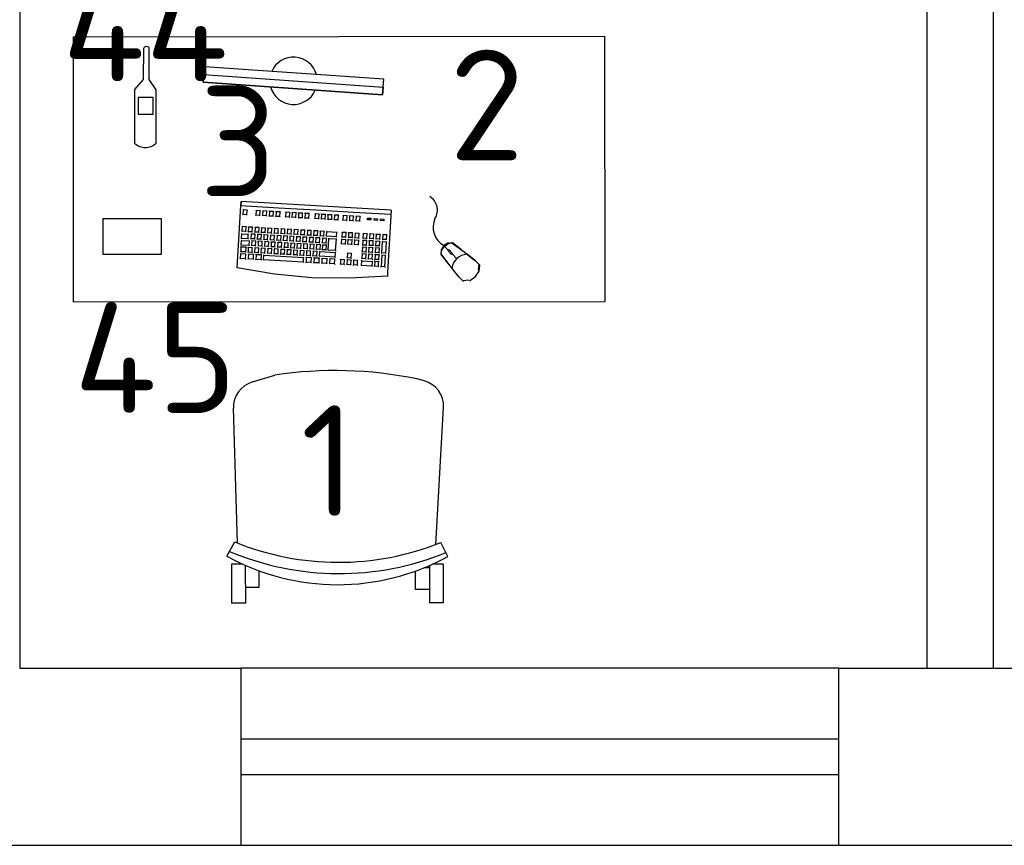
# Model space of a CAD drawing. Header units: millimetres. Extents: x 151654 to 877351, y 70322 to 154322.
# Tile 17 of 173: x 229772 to 231997, y 92538 to 94404. Entities that reach past the tile are written whole.
import ezdxf

# ---------------------------------------------------------------- set-up
doc = ezdxf.new("R2010")
doc.units = ezdxf.units.MM
doc.layers.add('технологич.о', color=152, linetype='Continuous', lineweight=30)
doc.styles.add('GOST', font='isocpeur.ttf')

# ---------------------------------------------------------------- blocks, each defined once
blk = doc.blocks.new('клавиатура')
at = {"layer": 'технологич.о', "ltscale": 2}
for p, q in [((-819747.7, 168021.3), (-819733.3, 168105.6)), ((-819733.3, 168105.6), (-819592.6, 168097.4)), ((-819712.4, 168098.6), (-819713.7, 168099.7)), ((-819701.9, 168098), (-819700.9, 168098.7)), ((-819697.1, 168097.7), (-819698.3, 168098.8)), ((-819713.5, 168080.8), (-819714.7, 168081.9)), ((-819714.5, 168085.6), (-819713.1, 168087)), ((-819714.1, 168069.2), (-819713.5, 168080.8)), ((-819702.9, 168080.2), (-819713.5, 168080.8)), ((-819713.1, 168087), (-819712.4, 168098.6)), ((-819713.1, 168087), (-819702.6, 168086.4)), ((-819701.9, 168098), (-819712.4, 168098.6)), ((-819703.6, 168068.6), (-819702.9, 168080.2)), ((-819702.9, 168080.2), (-819701.9, 168080.9)), ((-819702.6, 168086.4), (-819701.9, 168098)), ((-819702.6, 168086.4), (-819701.7, 168085.3)), ((-819698.2, 168081.2), (-819699.3, 168082.2)), ((-819699, 168085.1), (-819697.8, 168086)), ((-819698.8, 168072.2), (-819698.2, 168081.2)), ((-819687.7, 168080.6), (-819698.2, 168081.2)), ((-819697.8, 168086), (-819697.1, 168097.7)), ((-819697.8, 168086), (-819687.3, 168085.4)), ((-819686.6, 168097.1), (-819697.1, 168097.7)), ((-819688.2, 168071.6), (-819687.7, 168080.6)), ((-819687.7, 168080.6), (-819686.8, 168081.2)), ((-819687.3, 168085.4), (-819686.6, 168097.1)), ((-819687.3, 168085.4), (-819686.5, 168084.7)), ((-819686.6, 168097.1), (-819685.7, 168097.7)), ((-819684.5, 168077.9), (-819683.4, 168078.8)), ((-819682.4, 168096.8), (-819683.4, 168097.8)), ((-819683.4, 168078.8), (-819682.4, 168096.8)), ((-819683.4, 168078.8), (-819672.9, 168078.2)), ((-819682.4, 168096.8), (-819671.9, 168096.2)), ((-819671.9, 168096.2), (-819672.9, 168078.2)), ((-819672.9, 168078.2), (-819672.3, 168077.5)), ((-819671.9, 168096.2), (-819671.1, 168096.8)), ((-819668.9, 168080.2), (-819667.9, 168081.1)), ((-819667.1, 168095.9), (-819668, 168096.8)), ((-819667.9, 168081.1), (-819667.1, 168095.9)), ((-819667.9, 168081.1), (-819657.4, 168080.5)), ((-819667.1, 168095.9), (-819656.6, 168095.3)), ((-819656.6, 168095.3), (-819657.4, 168080.5)), ((-819657.4, 168080.5), (-819656.8, 168079.9)), ((-819656.6, 168095.3), (-819655.8, 168095.8)), ((-819652, 168080.5), (-819652.9, 168081.3)), ((-819652.7, 168085.2), (-819651.7, 168086)), ((-819652.5, 168071.5), (-819652, 168080.5)), ((-819651.1, 168095), (-819652.1, 168095.9)), ((-819641.5, 168079.9), (-819652, 168080.5)), ((-819651.7, 168086), (-819651.1, 168095)), ((-819651.7, 168086), (-819641.1, 168085.4)), ((-819640.6, 168094.4), (-819651.1, 168095)), ((-819642, 168070.9), (-819641.5, 168079.9)), ((-819641.5, 168079.9), (-819640.8, 168080.4)), ((-819641.1, 168085.4), (-819640.6, 168094.4)), ((-819641.1, 168085.4), (-819640.5, 168084.8)), ((-819640.6, 168094.4), (-819639.9, 168094.9)), ((-819614.5, 168083.2), (-819613.7, 168083.8)), ((-819613.1, 168092.8), (-819613.9, 168093.5)), ((-819613.7, 168083.8), (-819613.1, 168092.8)), ((-819613.7, 168083.8), (-819603.1, 168083.2)), ((-819602.6, 168092.2), (-819613.1, 168092.8)), ((-819603.1, 168083.2), (-819602.6, 168092.2)), ((-819603.1, 168083.2), (-819602.3, 168082.4)), ((-819602.6, 168092.2), (-819601.7, 168092.8)), ((-819592.6, 168097.4), (-819598, 168012.6)), ((-819593.9, 167927.3), (-819584.1, 168096.9)), ((-819584.1, 168096.9), (-819592.6, 168097.4)), ((-819591.9, 168097.4), (-819584.1, 168096.9)), ((-819714.5, 168063.2), (-819715.6, 168064.3)), ((-819715.4, 168067.9), (-819714.1, 168069.2)), ((-819715.2, 168051.6), (-819714.5, 168063.2)), ((-819704, 168062.6), (-819714.5, 168063.2)), ((-819714.1, 168069.2), (-819703.6, 168068.6)), ((-819704.6, 168051), (-819704, 168062.6)), ((-819704, 168062.6), (-819703, 168063.2)), ((-819703.6, 168068.6), (-819702.8, 168067.6)), ((-819700.7, 168056.8), (-819699.6, 168057.6)), ((-819699.1, 168066.6), (-819700.1, 168067.5)), ((-819699.9, 168071.3), (-819698.8, 168072.2)), ((-819699.6, 168057.6), (-819699.1, 168066.6)), ((-819699.6, 168057.6), (-819689.1, 168057)), ((-819688.6, 168066), (-819699.1, 168066.6)), ((-819698.8, 168072.2), (-819688.2, 168071.6)), ((-819689.1, 168057), (-819688.6, 168066)), ((-819689.1, 168057), (-819688.4, 168056.4)), ((-819688.6, 168066), (-819687.8, 168066.5)), ((-819688.2, 168071.6), (-819687.5, 168070.9)), ((-819684.2, 168058.5), (-819685.1, 168059.3)), ((-819684.9, 168063.3), (-819683.9, 168064.2)), ((-819684.7, 168049.6), (-819684.2, 168058.5)), ((-819683.3, 168073.1), (-819684.3, 168074)), ((-819673.7, 168057.9), (-819684.2, 168058.5)), ((-819683.9, 168064.2), (-819683.3, 168073.1)), ((-819683.9, 168064.2), (-819673.3, 168063.6)), ((-819672.8, 168072.5), (-819683.3, 168073.1)), ((-819674.2, 168048.9), (-819673.7, 168057.9)), ((-819673.7, 168057.9), (-819673, 168058.4)), ((-819673.3, 168063.6), (-819672.8, 168072.5)), ((-819673.3, 168063.6), (-819672.7, 168062.9)), ((-819672.8, 168072.5), (-819672.1, 168073)), ((-819668.7, 168060.4), (-819669.5, 168061.2)), ((-819669.4, 168065.2), (-819668.4, 168066)), ((-819669.2, 168051.4), (-819668.7, 168060.4)), ((-819667.9, 168075), (-819668.8, 168075.8)), ((-819658.2, 168059.8), (-819668.7, 168060.4)), ((-819668.4, 168066), (-819667.9, 168075)), ((-819668.4, 168066), (-819657.8, 168065.4)), ((-819657.3, 168074.4), (-819667.9, 168075)), ((-819658.7, 168050.8), (-819658.2, 168059.8)), ((-819658.2, 168059.8), (-819657.5, 168060.2)), ((-819657.8, 168065.4), (-819657.3, 168074.4)), ((-819657.8, 168065.4), (-819657.3, 168064.8)), ((-819657.3, 168074.4), (-819656.6, 168074.9)), ((-819654.3, 168056.2), (-819653.3, 168057)), ((-819652.8, 168065.9), (-819653.7, 168066.8)), ((-819653.5, 168070.7), (-819652.5, 168071.5)), ((-819653.3, 168057), (-819652.8, 168065.9)), ((-819653.3, 168057), (-819642.8, 168056.3)), ((-819642.3, 168065.3), (-819652.8, 168065.9)), ((-819652.5, 168071.5), (-819642, 168070.9)), ((-819642.8, 168056.3), (-819642.3, 168065.3)), ((-819642.8, 168056.3), (-819642.2, 168055.7)), ((-819642.3, 168065.3), (-819641.6, 168065.8)), ((-819642, 168070.9), (-819641.4, 168070.3)), ((-819616.2, 168053.6), (-819615.4, 168054.3)), ((-819614.8, 168063.2), (-819615.6, 168064)), ((-819615.4, 168054.3), (-819614.8, 168063.2)), ((-819615.4, 168054.3), (-819604.8, 168053.7)), ((-819604.3, 168062.6), (-819614.8, 168063.2)), ((-819604.8, 168053.7), (-819604.3, 168062.6)), ((-819604.3, 168062.6), (-819603.4, 168063.3)), ((-819720.7, 167956.1), (-819715.5, 168046)), ((-819715.5, 168046), (-819716.6, 168047.1)), ((-819716.4, 168050.3), (-819715.2, 168051.6)), ((-819715.5, 168046), (-819705, 168045.4)), ((-819715.2, 168051.6), (-819704.6, 168051)), ((-819705, 168045.4), (-819710.2, 167955.5)), ((-819705, 168045.4), (-819704.1, 168046)), ((-819704.6, 168051), (-819703.9, 168050)), ((-819700.8, 168037.3), (-819701.7, 168038.2)), ((-819701.5, 168042.2), (-819700.5, 168043.1)), ((-819701.3, 168028.3), (-819700.8, 168037.3)), ((-819699.9, 168052), (-819700.9, 168052.9)), ((-819690.3, 168036.7), (-819700.8, 168037.3)), ((-819700.5, 168043.1), (-819699.9, 168052)), ((-819700.5, 168043.1), (-819689.9, 168042.5)), ((-819689.4, 168051.4), (-819699.9, 168052)), ((-819690.8, 168027.7), (-819690.3, 168036.7)), ((-819690.3, 168036.7), (-819689.5, 168037.2)), ((-819689.9, 168042.5), (-819689.4, 168051.4)), ((-819689.9, 168042.5), (-819689.3, 168041.8)), ((-819689.4, 168051.4), (-819688.7, 168051.9)), ((-819686.5, 168034.2), (-819685.5, 168035)), ((-819685, 168044), (-819685.9, 168044.8)), ((-819685.7, 168048.8), (-819684.7, 168049.6)), ((-819685.5, 168035), (-819685, 168044)), ((-819685.5, 168035), (-819675, 168034.4)), ((-819674.5, 168043.3), (-819685, 168044)), ((-819684.7, 168049.6), (-819674.2, 168048.9)), ((-819675, 168034.4), (-819674.5, 168043.3)), ((-819675, 168034.4), (-819674.4, 168033.8)), ((-819674.5, 168043.3), (-819673.8, 168043.8)), ((-819674.2, 168048.9), (-819673.6, 168048.4)), ((-819671, 168036.1), (-819670.1, 168036.8)), ((-819669.5, 168045.8), (-819670.4, 168046.6)), ((-819670.2, 168050.7), (-819669.2, 168051.4)), ((-819670.1, 168036.8), (-819669.5, 168045.8)), ((-819670.1, 168036.8), (-819659.5, 168036.2)), ((-819659, 168045.2), (-819669.5, 168045.8)), ((-819669.2, 168051.4), (-819658.7, 168050.8)), ((-819659.5, 168036.2), (-819659, 168045.2)), ((-819659.5, 168036.2), (-819659, 168035.7)), ((-819659, 168045.2), (-819658.4, 168045.6)), ((-819658.7, 168050.8), (-819658.1, 168050.2)), ((-819654.5, 168036.8), (-819655.4, 168037.7)), ((-819655.2, 168041.6), (-819654.2, 168042.4)), ((-819655, 168027.9), (-819654.5, 168036.8)), ((-819653.7, 168051.4), (-819654.6, 168052.2)), ((-819644, 168036.2), (-819654.5, 168036.8)), ((-819654.2, 168042.4), (-819653.7, 168051.4)), ((-819654.2, 168042.4), (-819643.7, 168041.8)), ((-819643.1, 168050.8), (-819653.7, 168051.4)), ((-819644.5, 168027.3), (-819644, 168036.2)), ((-819644, 168036.2), (-819643.3, 168036.7)), ((-819643.7, 168041.8), (-819643.1, 168050.8)), ((-819643.7, 168041.8), (-819643.1, 168041.2)), ((-819643.1, 168050.8), (-819642.4, 168051.3)), ((-819616.6, 168033.3), (-819617.4, 168034)), ((-819617.1, 168038.4), (-819616.2, 168039.1)), ((-819617.1, 168024.3), (-819616.6, 168033.3)), ((-819606.1, 168032.7), (-819616.6, 168033.3)), ((-819615.7, 168048.1), (-819616.5, 168048.8)), ((-819616.2, 168039.1), (-819615.7, 168048.1)), ((-819616.2, 168039.1), (-819605.7, 168038.5)), ((-819605.2, 168047.5), (-819615.7, 168048.1)), ((-819606.6, 168023.7), (-819606.1, 168032.7)), ((-819606.1, 168032.7), (-819605.1, 168033.3)), ((-819605.7, 168038.5), (-819605.2, 168047.5)), ((-819605.7, 168038.5), (-819604.9, 168037.7)), ((-819605.2, 168047.5), (-819604.3, 168048.1)), ((-819604.8, 168053.7), (-819604.1, 168052.9)), ((-819756.1, 167936.7), (-819747.7, 168021.3)), ((-819703.2, 168012.6), (-819702.2, 168013.4)), ((-819701.7, 168022.4), (-819702.6, 168023.3)), ((-819702.3, 168027.5), (-819701.3, 168028.3)), ((-819702.2, 168013.4), (-819701.7, 168022.4)), ((-819702.2, 168013.4), (-819691.6, 168012.8)), ((-819691.1, 168021.8), (-819701.7, 168022.4)), ((-819701.3, 168028.3), (-819690.8, 168027.7)), ((-819691.6, 168012.8), (-819691.1, 168021.8)), ((-819691.6, 168012.8), (-819691, 168012.2)), ((-819691.1, 168021.8), (-819690.4, 168022.3)), ((-819690.8, 168027.7), (-819690.1, 168027.1)), ((-819686.7, 168014.3), (-819687.6, 168015.1)), ((-819687.4, 168019.5), (-819686.4, 168020.3)), ((-819687.3, 168005.3), (-819686.7, 168014.3)), ((-819685.9, 168029.2), (-819686.8, 168030)), ((-819676.2, 168013.7), (-819686.7, 168014.3)), ((-819686.4, 168020.3), (-819685.9, 168029.2)), ((-819686.4, 168020.3), (-819675.9, 168019.6)), ((-819675.4, 168028.6), (-819685.9, 168029.2)), ((-819676.7, 168004.7), (-819676.2, 168013.7)), ((-819676.2, 168013.7), (-819675.6, 168014.2)), ((-819675.9, 168019.6), (-819675.4, 168028.6)), ((-819675.9, 168019.6), (-819675.3, 168019.1)), ((-819675.4, 168028.6), (-819674.7, 168029.1)), ((-819671.3, 168016.2), (-819672.1, 168017)), ((-819671.9, 168021.4), (-819670.9, 168022.1)), ((-819671.8, 168007.2), (-819671.3, 168016.2)), ((-819660.7, 168015.6), (-819671.3, 168016.2)), ((-819670.4, 168031.1), (-819671.2, 168031.9)), ((-819670.9, 168022.1), (-819670.4, 168031.1)), ((-819670.9, 168022.1), (-819660.4, 168021.5)), ((-819659.9, 168030.5), (-819670.4, 168031.1)), ((-819661.3, 168006.6), (-819660.7, 168015.6)), ((-819660.7, 168015.6), (-819660.1, 168016)), ((-819660.4, 168021.5), (-819659.9, 168030.5)), ((-819660.4, 168021.5), (-819659.8, 168020.9)), ((-819659.9, 168030.5), (-819659.2, 168030.9)), ((-819656.9, 168012.5), (-819655.9, 168013.3)), ((-819655.4, 168022.3), (-819656.3, 168023.1)), ((-819656, 168027.1), (-819655, 168027.9)), ((-819655.9, 168013.3), (-819655.4, 168022.3)), ((-819655.9, 168013.3), (-819645.3, 168012.7)), ((-819644.8, 168021.7), (-819655.4, 168022.3)), ((-819655, 168027.9), (-819644.5, 168027.3)), ((-819645.3, 168012.7), (-819644.8, 168021.7)), ((-819645.3, 168012.7), (-819644.8, 168012.1)), ((-819644.8, 168021.7), (-819644.1, 168022.2)), ((-819644.5, 168027.3), (-819643.9, 168026.6)), ((-819617.4, 168018.4), (-819618.2, 168019.1)), ((-819618, 168023.7), (-819617.1, 168024.3)), ((-819618, 168009.4), (-819617.4, 168018.4)), ((-819606.9, 168017.8), (-819617.4, 168018.4)), ((-819617.1, 168024.3), (-819606.6, 168023.7)), ((-819607.4, 168008.8), (-819606.9, 168017.8)), ((-819606.9, 168017.8), (-819606, 168018.4)), ((-819606.6, 168023.7), (-819605.8, 168022.9)), ((-819598, 168012.6), (-819602.5, 167927.8)), ((-819703.3, 167993.3), (-819704.3, 167994.1)), ((-819704, 167998.1), (-819703, 167998.9)), ((-819703.9, 167984.3), (-819703.3, 167993.3)), ((-819702.5, 168007.8), (-819703.4, 168008.7)), ((-819692.8, 167992.7), (-819703.3, 167993.3)), ((-819703, 167998.9), (-819702.5, 168007.8)), ((-819703, 167998.9), (-819692.5, 167998.2)), ((-819692, 168007.2), (-819702.5, 168007.8)), ((-819693.3, 167983.7), (-819692.8, 167992.7)), ((-819692.8, 167992.7), (-819692.1, 167993.1)), ((-819692.5, 167998.2), (-819692, 168007.2)), ((-819692.5, 167998.2), (-819691.9, 167997.6)), ((-819692, 168007.2), (-819691.2, 168007.7)), ((-819689, 167990), (-819688.1, 167990.8)), ((-819687.6, 167999.8), (-819688.4, 168000.6)), ((-819688.2, 168004.6), (-819687.3, 168005.3)), ((-819688.1, 167990.8), (-819687.6, 167999.8)), ((-819688.1, 167990.8), (-819677.6, 167990.2)), ((-819677.1, 167999.1), (-819687.6, 167999.8)), ((-819687.3, 168005.3), (-819676.7, 168004.7)), ((-819677.6, 167990.2), (-819677.1, 167999.1)), ((-819677.6, 167990.2), (-819677, 167989.6)), ((-819677.1, 167999.1), (-819676.4, 167999.6)), ((-819676.7, 168004.7), (-819676.2, 168004.2)), ((-819672.9, 167987), (-819673.8, 167987.8)), ((-819673.5, 167991.9), (-819672.6, 167992.6)), ((-819672.1, 168001.6), (-819672.9, 168002.4)), ((-819672.7, 168006.5), (-819671.8, 168007.2)), ((-819672.6, 167992.6), (-819672.1, 168001.6)), ((-819672.6, 167992.6), (-819662.1, 167992)), ((-819661.6, 168001), (-819672.1, 168001.6)), ((-819671.8, 168007.2), (-819661.3, 168006.6)), ((-819662.1, 167992), (-819661.6, 168001)), ((-819662.1, 167992), (-819661.6, 167991.5)), ((-819661.6, 168001), (-819661, 168001.4)), ((-819661.3, 168006.6), (-819660.7, 168006)), ((-819657.1, 167992.7), (-819657.9, 167993.5)), ((-819657.7, 167997.5), (-819656.7, 167998.3)), ((-819657.6, 167983.8), (-819657.1, 167992.7)), ((-819656.2, 168007.2), (-819657.1, 168008.1)), ((-819646.5, 167992.1), (-819657.1, 167992.7)), ((-819656.7, 167998.3), (-819656.2, 168007.2)), ((-819656.7, 167998.3), (-819646.2, 167997.6)), ((-819645.7, 168006.6), (-819656.2, 168007.2)), ((-819647.1, 167983.1), (-819646.5, 167992.1)), ((-819646.5, 167992.1), (-819645.9, 167992.6)), ((-819646.2, 167997.6), (-819645.7, 168006.6)), ((-819646.2, 167997.6), (-819645.6, 167997.1)), ((-819645.7, 168006.6), (-819645, 168007.1)), ((-819618.7, 167996.3), (-819619.5, 167997)), ((-819619.2, 167987.3), (-819618.7, 167996.3)), ((-819618.8, 168008.7), (-819618, 168009.4)), ((-819608.2, 167995.7), (-819618.7, 167996.3)), ((-819618, 168009.4), (-819607.4, 168008.8)), ((-819608.7, 167986.7), (-819608.2, 167995.7)), ((-819608.2, 167995.7), (-819607.3, 167996.3)), ((-819607.4, 168008.8), (-819606.7, 168008)), ((-819705.7, 167969), (-819704.7, 167969.8)), ((-819704.2, 167978.7), (-819705.1, 167979.6)), ((-819704.9, 167983.5), (-819703.9, 167984.3)), ((-819704.7, 167969.8), (-819704.2, 167978.7)), ((-819704.7, 167969.8), (-819694.2, 167969.2)), ((-819693.7, 167978.1), (-819704.2, 167978.7)), ((-819703.9, 167984.3), (-819693.3, 167983.7)), ((-819694.2, 167969.2), (-819693.7, 167978.1)), ((-819694.2, 167969.2), (-819693.6, 167968.6)), ((-819693.7, 167978.1), (-819693, 167978.6)), ((-819693.3, 167983.7), (-819692.7, 167983.1)), ((-819689.3, 167970.7), (-819690.1, 167971.4)), ((-819689.9, 167975.5), (-819689, 167976.2)), ((-819689.8, 167961.7), (-819689.3, 167970.7)), ((-819688.4, 167985.2), (-819689.3, 167986)), ((-819678.7, 167970.1), (-819689.3, 167970.7)), ((-819689, 167976.2), (-819688.4, 167985.2)), ((-819689, 167976.2), (-819678.4, 167975.6)), ((-819677.9, 167984.6), (-819688.4, 167985.2)), ((-819679.3, 167961.1), (-819678.7, 167970.1)), ((-819678.7, 167970.1), (-819678.1, 167970.5)), ((-819678.4, 167975.6), (-819677.9, 167984.6)), ((-819678.4, 167975.6), (-819677.9, 167975.1)), ((-819677.9, 167984.6), (-819677.3, 167985)), ((-819673.8, 167972.5), (-819674.6, 167973.3)), ((-819674.4, 167977.4), (-819673.5, 167978.1)), ((-819674.3, 167963.6), (-819673.8, 167972.5)), ((-819663.3, 167971.9), (-819673.8, 167972.5)), ((-819673.5, 167978.1), (-819672.9, 167987)), ((-819673.5, 167978.1), (-819662.9, 167977.5)), ((-819662.4, 167986.4), (-819672.9, 167987)), ((-819663.8, 167962.9), (-819663.3, 167971.9)), ((-819663.3, 167971.9), (-819662.7, 167972.3)), ((-819662.9, 167977.5), (-819662.4, 167986.4)), ((-819662.9, 167977.5), (-819662.4, 167976.9)), ((-819662.4, 167986.4), (-819661.8, 167986.9)), ((-819659.4, 167967.9), (-819658.5, 167968.7)), ((-819657.9, 167977.7), (-819658.8, 167978.5)), ((-819658.6, 167983), (-819657.6, 167983.8)), ((-819658.5, 167968.7), (-819657.9, 167977.7)), ((-819658.5, 167968.7), (-819647.9, 167968.1)), ((-819647.4, 167977), (-819657.9, 167977.7)), ((-819657.6, 167983.8), (-819647.1, 167983.1)), ((-819647.9, 167968.1), (-819647.4, 167977)), ((-819647.9, 167968.1), (-819647.4, 167967.5)), ((-819647.4, 167977), (-819646.7, 167977.5)), ((-819647.1, 167983.1), (-819646.5, 167982.6)), ((-819620.4, 167967.3), (-819621.2, 167968)), ((-819620.9, 167972.2), (-819620.1, 167972.9)), ((-819620.9, 167958.3), (-819620.4, 167967.3)), ((-819609.9, 167966.7), (-819620.4, 167967.3)), ((-819619.6, 167981.8), (-819620.3, 167982.6)), ((-819620.1, 167986.6), (-819619.2, 167987.3)), ((-819620.1, 167972.9), (-819619.6, 167981.8)), ((-819620.1, 167972.9), (-819609.6, 167972.2)), ((-819609, 167981.2), (-819619.6, 167981.8)), ((-819619.2, 167987.3), (-819608.7, 167986.7)), ((-819610.4, 167957.7), (-819609.9, 167966.7)), ((-819609.9, 167966.7), (-819609, 167967.3)), ((-819609.6, 167972.2), (-819609, 167981.2)), ((-819609.6, 167972.2), (-819608.8, 167971.5)), ((-819609, 167981.2), (-819608.1, 167981.8)), ((-819608.7, 167986.7), (-819607.9, 167985.9)), ((-819721, 167950.1), (-819722.1, 167951)), ((-819721.8, 167954.9), (-819720.7, 167956.1)), ((-819721.7, 167938.5), (-819721, 167950.1)), ((-819710.5, 167949.5), (-819721, 167950.1)), ((-819720.7, 167956.1), (-819710.2, 167955.5)), ((-819711.2, 167937.9), (-819710.5, 167949.5)), ((-819710.5, 167949.5), (-819709.7, 167950.1)), ((-819710.2, 167955.5), (-819709.5, 167954.6)), ((-819705.9, 167949.3), (-819706.8, 167950.1)), ((-819706.5, 167954.4), (-819705.5, 167955.2)), ((-819706.4, 167940.3), (-819705.9, 167949.3)), ((-819705, 167964.2), (-819705.9, 167965)), ((-819695.4, 167948.7), (-819705.9, 167949.3)), ((-819705.5, 167955.2), (-819705, 167964.2)), ((-819705.5, 167955.2), (-819695, 167954.6)), ((-819694.5, 167963.6), (-819705, 167964.2)), ((-819695.9, 167939.7), (-819695.4, 167948.7)), ((-819695.4, 167948.7), (-819694.7, 167949.2)), ((-819695, 167954.6), (-819694.5, 167963.6)), ((-819695, 167954.6), (-819694.4, 167954)), ((-819694.5, 167963.6), (-819693.8, 167964)), ((-819691.6, 167946.4), (-819690.6, 167947.1)), ((-819690.1, 167956.1), (-819690.9, 167956.9)), ((-819690.7, 167961), (-819689.8, 167961.7)), ((-819690.6, 167947.1), (-819690.1, 167956.1)), ((-819690.6, 167947.1), (-819680.1, 167946.5)), ((-819679.6, 167955.5), (-819690.1, 167956.1)), ((-819689.8, 167961.7), (-819679.3, 167961.1)), ((-819680.1, 167946.5), (-819679.6, 167955.5)), ((-819680.1, 167946.5), (-819679.6, 167946)), ((-819679.6, 167955.5), (-819679, 167955.9)), ((-819679.3, 167961.1), (-819678.7, 167960.5)), ((-819675.5, 167943.1), (-819676.3, 167943.9)), ((-819676.1, 167948.3), (-819675.2, 167949)), ((-819676, 167934.1), (-819675.5, 167943.1)), ((-819665, 167942.5), (-819675.5, 167943.1)), ((-819674.6, 167958), (-819675.4, 167958.7)), ((-819675.2, 167962.8), (-819674.3, 167963.6)), ((-819675.2, 167949), (-819674.6, 167958)), ((-819675.2, 167949), (-819664.6, 167948.4)), ((-819664.1, 167957.3), (-819674.6, 167958)), ((-819674.3, 167963.6), (-819663.8, 167962.9)), ((-819665, 167942.5), (-819664.4, 167942.9)), ((-819664.6, 167948.4), (-819664.1, 167957.3)), ((-819664.6, 167948.4), (-819664.1, 167947.8)), ((-819664.1, 167957.3), (-819663.5, 167957.8)), ((-819663.8, 167962.9), (-819663.3, 167962.4)), ((-819659.7, 167947.8), (-819660.5, 167948.6)), ((-819660.3, 167952.9), (-819659.3, 167953.7)), ((-819660.2, 167938.8), (-819659.7, 167947.8)), ((-819658.8, 167962.6), (-819659.7, 167963.5)), ((-819649.1, 167947.1), (-819659.7, 167947.8)), ((-819659.3, 167953.7), (-819658.8, 167962.6)), ((-819659.3, 167953.7), (-819648.8, 167953.1)), ((-819648.3, 167962), (-819658.8, 167962.6)), ((-819649.7, 167938.2), (-819649.1, 167947.1)), ((-819649.1, 167947.1), (-819648.5, 167947.6)), ((-819648.8, 167953.1), (-819648.3, 167962)), ((-819648.8, 167953.1), (-819648.2, 167952.5)), ((-819648.3, 167962), (-819647.6, 167962.5)), ((-819622.6, 167943), (-819621.8, 167943.7)), ((-819621.3, 167952.7), (-819622, 167953.4)), ((-819621.8, 167957.7), (-819620.9, 167958.3)), ((-819621.8, 167943.7), (-819621.3, 167952.7)), ((-819621.8, 167943.7), (-819611.2, 167943.1)), ((-819610.7, 167952.1), (-819621.3, 167952.7)), ((-819620.9, 167958.3), (-819610.4, 167957.7)), ((-819611.2, 167943.1), (-819610.7, 167952.1)), ((-819611.2, 167943.1), (-819610.5, 167942.3)), ((-819610.7, 167952.1), (-819609.8, 167952.7)), ((-819610.4, 167957.7), (-819609.6, 167956.9)), ((-819757.4, 167851.6), (-819756.1, 167936.7)), ((-819723.9, 167919.5), (-819722.8, 167920.7)), ((-819722.1, 167932.3), (-819723.1, 167933.2)), ((-819722.8, 167937.4), (-819721.7, 167938.5)), ((-819722.8, 167920.7), (-819722.1, 167932.3)), ((-819722.8, 167920.7), (-819712.2, 167920.1)), ((-819711.6, 167931.6), (-819722.1, 167932.3)), ((-819721.7, 167938.5), (-819711.2, 167937.9)), ((-819712.2, 167920.1), (-819711.6, 167931.6)), ((-819711.6, 167931.6), (-819710.7, 167932.2)), ((-819711.2, 167937.9), (-819710.5, 167937)), ((-819707.6, 167919.8), (-819708.5, 167920.7)), ((-819708.2, 167924.8), (-819707.3, 167925.6)), ((-819706.7, 167934.6), (-819707.6, 167935.4)), ((-819707.4, 167939.6), (-819706.4, 167940.3)), ((-819707.3, 167925.6), (-819706.7, 167934.6)), ((-819707.3, 167925.6), (-819696.7, 167925)), ((-819696.2, 167934), (-819706.7, 167934.6)), ((-819706.4, 167940.3), (-819695.9, 167939.7)), ((-819696.7, 167925), (-819696.2, 167934)), ((-819696.7, 167925), (-819696.1, 167924.4)), ((-819696.2, 167934), (-819695.5, 167934.4)), ((-819695.9, 167939.7), (-819695.3, 167939.1)), ((-819691.8, 167927.2), (-819692.6, 167928)), ((-819692.4, 167931.5), (-819691.5, 167932.3)), ((-819692.3, 167918.2), (-819691.8, 167927.2)), ((-819691, 167941.2), (-819691.8, 167942)), ((-819681.3, 167926.6), (-819691.8, 167927.2)), ((-819691.5, 167932.3), (-819691, 167941.2)), ((-819691.5, 167932.3), (-819681, 167931.7)), ((-819680.5, 167940.6), (-819691, 167941.2)), ((-819681.8, 167917.6), (-819681.3, 167926.6)), ((-819681.3, 167926.6), (-819680.6, 167927)), ((-819681, 167931.7), (-819680.5, 167940.6)), ((-819681, 167931.7), (-819680.4, 167931.1)), ((-819680.5, 167940.6), (-819679.8, 167941.1)), ((-819676.3, 167928.4), (-819677.2, 167929.1)), ((-819676.9, 167933.4), (-819676, 167934.1)), ((-819676.9, 167919.4), (-819676.3, 167928.4)), ((-819665.8, 167927.7), (-819676.3, 167928.4)), ((-819676, 167934.1), (-819665.5, 167933.5)), ((-819666.3, 167918.8), (-819665.8, 167927.7)), ((-819665.8, 167927.7), (-819665.2, 167928.2)), ((-819665.5, 167933.5), (-819665, 167942.5)), ((-819665.5, 167933.5), (-819665, 167933)), ((-819662, 167923.3), (-819661, 167924.1)), ((-819660.5, 167933.1), (-819661.4, 167933.9)), ((-819661.2, 167938), (-819660.2, 167938.8)), ((-819661, 167924.1), (-819660.5, 167933.1)), ((-819661, 167924.1), (-819650.5, 167923.5)), ((-819650, 167932.5), (-819660.5, 167933.1)), ((-819660.2, 167938.8), (-819649.7, 167938.2)), ((-819650.5, 167923.5), (-819650, 167932.5)), ((-819650.5, 167923.5), (-819649.9, 167922.9)), ((-819650, 167932.5), (-819649.3, 167932.9)), ((-819649.7, 167938.2), (-819649.1, 167937.6)), ((-819623.9, 167920.5), (-819623.1, 167921.2)), ((-819622.6, 167930.2), (-819623.3, 167930.9)), ((-819623.1, 167921.2), (-819622.6, 167930.2)), ((-819623.1, 167921.2), (-819612.5, 167920.6)), ((-819612, 167929.6), (-819622.6, 167930.2)), ((-819612.5, 167920.6), (-819612, 167929.6)), ((-819612, 167929.6), (-819611.1, 167930.2)), ((-819602.5, 167927.8), (-819607.8, 167843)), ((-819603.7, 167757.6), (-819593.9, 167927.3)), ((-819724.9, 167902), (-819723.8, 167903.1)), ((-819723.1, 167914.7), (-819724.1, 167915.7)), ((-819723.8, 167903.1), (-819723.1, 167914.7)), ((-819723.8, 167903.1), (-819713.2, 167902.5)), ((-819712.6, 167914.1), (-819723.1, 167914.7)), ((-819713.2, 167902.5), (-819712.6, 167914.1)), ((-819713.2, 167902.5), (-819712.5, 167901.6)), ((-819712.6, 167914.1), (-819711.7, 167914.7)), ((-819712.2, 167920.1), (-819711.5, 167919.2)), ((-819709.7, 167884), (-819707.6, 167919.8)), ((-819707.6, 167919.8), (-819697.1, 167919.2)), ((-819697.1, 167919.2), (-819699.2, 167883.4)), ((-819697.1, 167919.2), (-819696.4, 167919.7)), ((-819694, 167900.1), (-819694.9, 167901.1)), ((-819694.8, 167883.2), (-819694, 167900.1)), ((-819694.3, 167903.5), (-819693.3, 167904.3)), ((-819694, 167900.1), (-819667.5, 167898.6)), ((-819692.8, 167913.3), (-819693.7, 167914.1)), ((-819693.3, 167904.3), (-819692.8, 167913.3)), ((-819693.3, 167904.3), (-819682.8, 167903.7)), ((-819693.2, 167917.5), (-819692.3, 167918.2)), ((-819682.3, 167912.7), (-819692.8, 167913.3)), ((-819692.3, 167918.2), (-819681.8, 167917.6)), ((-819682.8, 167903.7), (-819682.3, 167912.7)), ((-819682.8, 167903.7), (-819682.2, 167903.1)), ((-819682.3, 167912.7), (-819681.6, 167913.2)), ((-819681.8, 167917.6), (-819681.2, 167917)), ((-819678.7, 167903.8), (-819677.7, 167904.5)), ((-819677.2, 167913.5), (-819678, 167914.3)), ((-819677.8, 167918.7), (-819676.9, 167919.4)), ((-819677.7, 167904.5), (-819677.2, 167913.5)), ((-819677.7, 167904.5), (-819667.2, 167903.9)), ((-819666.7, 167912.9), (-819677.2, 167913.5)), ((-819676.9, 167919.4), (-819666.3, 167918.8)), ((-819667.5, 167898.6), (-819668.5, 167881.6)), ((-819667.5, 167898.6), (-819667, 167898.9)), ((-819667.2, 167903.9), (-819666.7, 167912.9)), ((-819667.2, 167903.9), (-819666.7, 167903.4)), ((-819666.7, 167912.9), (-819666.1, 167913.3)), ((-819666.3, 167918.8), (-819665.8, 167918.2)), ((-819663.5, 167881.4), (-819662.2, 167903.7)), ((-819662.2, 167903.7), (-819663.1, 167904.5)), ((-819662.9, 167908.8), (-819661.9, 167909.6)), ((-819661.4, 167918.5), (-819662.3, 167919.4)), ((-819662.2, 167903.7), (-819651.7, 167903)), ((-819661.9, 167909.6), (-819661.4, 167918.5)), ((-819661.9, 167909.6), (-819651.4, 167909)), ((-819650.8, 167917.9), (-819661.4, 167918.5)), ((-819651.7, 167903), (-819653, 167880.8)), ((-819651.7, 167903), (-819651, 167903.5)), ((-819651.4, 167909), (-819650.8, 167917.9)), ((-819651.4, 167909), (-819650.8, 167908.4)), ((-819650.8, 167917.9), (-819650.2, 167918.4)), ((-819624.2, 167901.1), (-819625, 167901.8)), ((-819624.8, 167906.1), (-819623.9, 167906.8)), ((-819624.8, 167892.1), (-819624.2, 167901.1)), ((-819623.4, 167915.7), (-819624.2, 167916.5)), ((-819613.7, 167900.5), (-819624.2, 167901.1)), ((-819623.9, 167906.8), (-819623.4, 167915.7)), ((-819623.9, 167906.8), (-819613.4, 167906.1)), ((-819612.9, 167915.1), (-819623.4, 167915.7)), ((-819614.2, 167891.5), (-819613.7, 167900.5)), ((-819613.7, 167900.5), (-819612.8, 167901.1)), ((-819613.4, 167906.1), (-819612.9, 167915.1)), ((-819613.4, 167906.1), (-819612.6, 167905.4)), ((-819612.9, 167915.1), (-819612, 167915.7)), ((-819612.5, 167920.6), (-819611.8, 167919.8)), ((-819726, 167884.4), (-819724.8, 167885.6)), ((-819724.1, 167897.2), (-819725.2, 167898.2)), ((-819724.8, 167885.6), (-819724.1, 167897.2)), ((-819724.8, 167885.6), (-819714.3, 167885)), ((-819713.6, 167896.6), (-819724.1, 167897.2)), ((-819714.3, 167885), (-819713.6, 167896.6)), ((-819714.3, 167885), (-819713.5, 167884.1)), ((-819713.6, 167896.6), (-819712.7, 167897.2)), ((-819710.7, 167883.3), (-819709.7, 167884)), ((-819709.7, 167884), (-819699.2, 167883.4)), ((-819699.2, 167883.4), (-819698.5, 167882.8)), ((-819696, 167882.3), (-819694.8, 167883.2)), ((-819694.8, 167883.2), (-819668.5, 167881.6)), ((-819668.5, 167881.6), (-819668.1, 167881.3)), ((-819664.5, 167880.8), (-819663.5, 167881.4)), ((-819663.5, 167881.4), (-819653, 167880.8)), ((-819653, 167880.8), (-819652.4, 167880.3)), ((-819626.5, 167876.5), (-819625.6, 167877.2)), ((-819625.1, 167886.2), (-819625.9, 167886.9)), ((-819625.6, 167891.4), (-819624.8, 167892.1)), ((-819625.6, 167877.2), (-819625.1, 167886.2)), ((-819625.6, 167877.2), (-819615.1, 167876.6)), ((-819614.6, 167885.6), (-819625.1, 167886.2)), ((-819624.8, 167892.1), (-819614.2, 167891.5)), ((-819615.1, 167876.6), (-819614.6, 167885.6)), ((-819615.1, 167876.6), (-819614.3, 167875.8)), ((-819614.6, 167885.6), (-819613.7, 167886.2)), ((-819614.2, 167891.5), (-819613.5, 167890.7)), ((-819726.4, 167857.9), (-819727.4, 167858.9)), ((-819727.2, 167862.7), (-819726.1, 167863.6)), ((-819726.9, 167849), (-819726.4, 167857.9)), ((-819725.5, 167872.6), (-819726.6, 167873.5)), ((-819715.9, 167857.3), (-819726.4, 167857.9)), ((-819726.1, 167863.6), (-819725.5, 167872.6)), ((-819726.1, 167863.6), (-819715.5, 167863)), ((-819715, 167871.9), (-819725.5, 167872.6)), ((-819716.4, 167848.4), (-819715.9, 167857.3)), ((-819715.9, 167857.3), (-819715, 167857.9)), ((-819715.5, 167863), (-819715, 167871.9)), ((-819715.5, 167863), (-819714.8, 167862.3)), ((-819715, 167871.9), (-819714.2, 167872.5)), ((-819711.1, 167857.1), (-819712, 167857.9)), ((-819711.6, 167848.1), (-819711.1, 167857.1)), ((-819700.5, 167856.4), (-819711.1, 167857.1)), ((-819701.1, 167847.5), (-819700.5, 167856.4)), ((-819700.5, 167856.4), (-819699.8, 167857)), ((-819680.4, 167855.3), (-819681.1, 167855.9)), ((-819680.9, 167846.3), (-819680.4, 167855.3)), ((-819680.8, 167860.3), (-819680.1, 167860.9)), ((-819680.4, 167855.3), (-819669.9, 167854.7)), ((-819679.6, 167869.9), (-819680.2, 167870.5)), ((-819680.1, 167860.9), (-819679.6, 167869.9)), ((-819680.1, 167860.9), (-819669.6, 167860.3)), ((-819679.6, 167869.9), (-819669, 167869.3)), ((-819669.9, 167854.7), (-819670.4, 167845.7)), ((-819669.9, 167854.7), (-819669.4, 167855)), ((-819669, 167869.3), (-819669.6, 167860.3)), ((-819669.6, 167860.3), (-819669.2, 167859.9)), ((-819669, 167869.3), (-819668.6, 167869.6)), ((-819665.1, 167854.4), (-819666, 167855.2)), ((-819665.7, 167859.2), (-819664.8, 167860)), ((-819665.6, 167845.4), (-819665.1, 167854.4)), ((-819664.2, 167869), (-819665.1, 167869.8)), ((-819654.6, 167853.8), (-819665.1, 167854.4)), ((-819664.8, 167860), (-819664.2, 167869)), ((-819664.8, 167860), (-819654.2, 167859.4)), ((-819653.7, 167868.4), (-819664.2, 167869)), ((-819654.6, 167853.8), (-819653.9, 167854.3)), ((-819654.2, 167859.4), (-819653.7, 167868.4)), ((-819654.2, 167859.4), (-819653.6, 167858.8)), ((-819653.7, 167868.4), (-819653, 167868.9)), ((-819627.6, 167857.1), (-819626.7, 167857.8)), ((-819626.2, 167866.8), (-819627, 167867.5)), ((-819626.7, 167857.8), (-819626.2, 167866.8)), ((-819626.7, 167857.8), (-819616.2, 167857.2)), ((-819615.7, 167866.2), (-819626.2, 167866.8)), ((-819616.2, 167857.2), (-819615.7, 167866.2)), ((-819616.2, 167857.2), (-819615.4, 167856.4)), ((-819615.7, 167866.2), (-819614.8, 167866.8)), ((-819753, 167766.3), (-819757.4, 167851.6)), ((-819728.9, 167833.3), (-819727.8, 167834.2)), ((-819727.2, 167843.2), (-819728.3, 167844.2)), ((-819728, 167848.1), (-819726.9, 167849)), ((-819727.8, 167834.2), (-819727.2, 167843.2)), ((-819727.8, 167834.2), (-819717.2, 167833.6)), ((-819716.7, 167842.6), (-819727.2, 167843.2)), ((-819726.9, 167849), (-819716.4, 167848.4)), ((-819717.2, 167833.6), (-819716.7, 167842.6)), ((-819717.2, 167833.6), (-819716.5, 167832.9)), ((-819716.7, 167842.6), (-819715.9, 167843.2)), ((-819716.4, 167848.4), (-819715.7, 167847.6)), ((-819712.6, 167847.3), (-819711.6, 167848.1)), ((-819711.6, 167848.1), (-819701.1, 167847.5)), ((-819701.1, 167847.5), (-819700.4, 167846.8)), ((-819681.3, 167840.5), (-819682, 167841.2)), ((-819681.8, 167831.6), (-819681.3, 167840.5)), ((-819681.7, 167845.7), (-819680.9, 167846.3)), ((-819681.3, 167840.5), (-819670.7, 167839.9)), ((-819680.9, 167846.3), (-819670.4, 167845.7)), ((-819670.7, 167839.9), (-819671.3, 167830.9)), ((-819670.7, 167839.9), (-819670.3, 167840.2)), ((-819670.4, 167845.7), (-819670, 167845.3)), ((-819665.9, 167839.6), (-819666.9, 167840.5)), ((-819666.6, 167844.6), (-819665.6, 167845.4)), ((-819666.5, 167830.7), (-819665.9, 167839.6)), ((-819655.4, 167839), (-819665.9, 167839.6)), ((-819665.6, 167845.4), (-819655.1, 167844.8)), ((-819655.9, 167830.1), (-819655.4, 167839)), ((-819655.4, 167839), (-819654.7, 167839.5)), ((-819655.1, 167844.8), (-819654.6, 167853.8)), ((-819655.1, 167844.8), (-819654.5, 167844.2)), ((-819627.9, 167837.5), (-819628.7, 167838.3)), ((-819628.5, 167842.5), (-819627.6, 167843.2)), ((-819628.4, 167828.6), (-819627.9, 167837.5)), ((-819627.1, 167852.2), (-819627.9, 167852.9)), ((-819617.4, 167836.9), (-819627.9, 167837.5)), ((-819627.6, 167843.2), (-819627.1, 167852.2)), ((-819627.6, 167843.2), (-819617.1, 167842.6)), ((-819616.6, 167851.6), (-819627.1, 167852.2)), ((-819617.9, 167828), (-819617.4, 167836.9)), ((-819617.4, 167836.9), (-819616.5, 167837.6)), ((-819617.1, 167842.6), (-819616.6, 167851.6)), ((-819617.1, 167842.6), (-819616.3, 167841.8)), ((-819616.6, 167851.6), (-819615.6, 167852.2)), ((-819607.8, 167843), (-819612.3, 167758.1)), ((-819729.7, 167800.9), (-819728.3, 167825)), ((-819728.3, 167825), (-819729.4, 167826)), ((-819728.3, 167825), (-819717.8, 167824.3)), ((-819717.8, 167824.3), (-819719.2, 167800.3)), ((-819717.8, 167824.3), (-819716.8, 167825)), ((-819713.8, 167809.5), (-819714.9, 167810.5)), ((-819714.7, 167814.1), (-819713.5, 167815.1)), ((-819714.3, 167800.5), (-819713.8, 167809.5)), ((-819713, 167824.1), (-819714, 167825.1)), ((-819703.3, 167808.8), (-819713.8, 167809.5)), ((-819713.5, 167815.1), (-819713, 167824.1)), ((-819713.5, 167815.1), (-819703, 167814.5)), ((-819702.5, 167823.5), (-819713, 167824.1)), ((-819703.3, 167808.8), (-819702.4, 167809.5)), ((-819703, 167814.5), (-819702.5, 167823.5)), ((-819703, 167814.5), (-819702.2, 167813.7)), ((-819702.5, 167823.5), (-819701.6, 167824.1)), ((-819698.5, 167808.6), (-819699.5, 167809.5)), ((-819699.3, 167813.3), (-819698.2, 167814.2)), ((-819697.6, 167823.2), (-819698.6, 167824.1)), ((-819698.2, 167814.2), (-819697.6, 167823.2)), ((-819698.2, 167814.2), (-819687.6, 167813.6)), ((-819687.1, 167822.6), (-819697.6, 167823.2)), ((-819687.6, 167813.6), (-819687.1, 167822.6)), ((-819687.6, 167813.6), (-819687, 167812.9)), ((-819687.1, 167822.6), (-819686.3, 167823.1)), ((-819683.9, 167812.5), (-819682.8, 167813.3)), ((-819682.3, 167822.3), (-819683.2, 167823.1)), ((-819682.8, 167813.3), (-819682.3, 167822.3)), ((-819682.8, 167813.3), (-819672.3, 167812.7)), ((-819682.6, 167830.9), (-819681.8, 167831.6)), ((-819671.8, 167821.7), (-819682.3, 167822.3)), ((-819681.8, 167831.6), (-819671.3, 167830.9)), ((-819672.3, 167812.7), (-819671.8, 167821.7)), ((-819672.3, 167812.7), (-819671.7, 167812.1)), ((-819671.8, 167821.7), (-819671.1, 167822.2)), ((-819671.3, 167830.9), (-819670.8, 167830.5)), ((-819668.6, 167811.6), (-819667.5, 167812.4)), ((-819667, 167821.4), (-819668, 167822.3)), ((-819667.5, 167829.8), (-819666.5, 167830.7)), ((-819667.5, 167812.4), (-819667, 167821.4)), ((-819667.5, 167812.4), (-819657, 167811.8)), ((-819656.5, 167820.8), (-819667, 167821.4)), ((-819666.5, 167830.7), (-819655.9, 167830.1)), ((-819657, 167811.8), (-819656.5, 167820.8)), ((-819657, 167811.8), (-819656.4, 167811.2)), ((-819656.5, 167820.8), (-819655.7, 167821.3)), ((-819655.9, 167830.1), (-819655.3, 167829.4)), ((-819629.3, 167827.9), (-819628.4, 167828.6)), ((-819628.4, 167828.6), (-819617.9, 167828)), ((-819625.7, 167803.8), (-819625.3, 167811.1)), ((-819625.3, 167811.1), (-819621.5, 167810.9)), ((-819621.5, 167810.9), (-819622, 167803.6)), ((-819617.9, 167828), (-819617.1, 167827.2)), ((-819730, 167795.6), (-819731.2, 167796.7)), ((-819731, 167800), (-819729.7, 167800.9)), ((-819730.5, 167786.6), (-819730, 167795.6)), ((-819719.5, 167795), (-819730, 167795.6)), ((-819729.7, 167800.9), (-819719.2, 167800.3)), ((-819720, 167786), (-819719.5, 167795)), ((-819719.5, 167795), (-819718.4, 167795.7)), ((-819719.2, 167800.3), (-819718.3, 167799.5)), ((-819714.7, 167794.7), (-819715.8, 167795.8)), ((-819715.6, 167799.5), (-819714.3, 167800.5)), ((-819715.2, 167785.7), (-819714.7, 167794.7)), ((-819704.2, 167794.1), (-819714.7, 167794.7)), ((-819714.3, 167800.5), (-819703.8, 167799.9)), ((-819704.7, 167785.1), (-819704.2, 167794.1)), ((-819704.2, 167794.1), (-819703.2, 167794.8)), ((-819703.8, 167799.9), (-819703.3, 167808.8)), ((-819703.8, 167799.9), (-819703, 167799.1)), ((-819699.4, 167793.8), (-819700.4, 167794.8)), ((-819700.2, 167798.7), (-819699, 167799.6)), ((-819699.9, 167784.8), (-819699.4, 167793.8)), ((-819688.8, 167793.2), (-819699.4, 167793.8)), ((-819699, 167799.6), (-819698.5, 167808.6)), ((-819699, 167799.6), (-819688.5, 167799)), ((-819688, 167808), (-819698.5, 167808.6)), ((-819689.3, 167784.2), (-819688.8, 167793.2)), ((-819688.8, 167793.2), (-819688, 167793.8)), ((-819688.5, 167799), (-819688, 167808)), ((-819688.5, 167799), (-819687.8, 167798.3)), ((-819688, 167808), (-819687.2, 167808.5)), ((-819684, 167792.9), (-819685, 167793.8)), ((-819684.7, 167797.9), (-819683.7, 167798.7)), ((-819684.5, 167784), (-819684, 167792.9)), ((-819683.2, 167807.7), (-819684.1, 167808.5)), ((-819673.5, 167792.3), (-819684, 167792.9)), ((-819683.7, 167798.7), (-819683.2, 167807.7)), ((-819683.7, 167798.7), (-819673.2, 167798.1)), ((-819672.6, 167807.1), (-819683.2, 167807.7)), ((-819674, 167783.3), (-819673.5, 167792.3)), ((-819673.5, 167792.3), (-819672.8, 167792.8)), ((-819673.2, 167798.1), (-819672.6, 167807.1)), ((-819673.2, 167798.1), (-819672.6, 167797.5)), ((-819672.6, 167807.1), (-819671.9, 167807.6)), ((-819668.7, 167792), (-819669.7, 167792.9)), ((-819669.4, 167797), (-819668.4, 167797.8)), ((-819669.2, 167783.1), (-819668.7, 167792)), ((-819667.8, 167806.8), (-819668.8, 167807.7)), ((-819658.2, 167791.4), (-819668.7, 167792)), ((-819668.4, 167797.8), (-819667.8, 167806.8)), ((-819668.4, 167797.8), (-819657.8, 167797.2)), ((-819657.3, 167806.2), (-819667.8, 167806.8)), ((-819658.7, 167782.5), (-819658.2, 167791.4)), ((-819658.2, 167791.4), (-819657.4, 167791.9)), ((-819657.8, 167797.2), (-819657.3, 167806.2)), ((-819657.8, 167797.2), (-819657.2, 167796.6)), ((-819657.3, 167806.2), (-819656.6, 167806.7)), ((-819626.6, 167789), (-819626.1, 167796.2)), ((-819622.8, 167788.8), (-819626.6, 167789)), ((-819626.1, 167796.2), (-819622.4, 167796)), ((-819622, 167803.6), (-819625.7, 167803.8)), ((-819622.4, 167796), (-819622.8, 167788.8)), ((-819744.6, 167765.8), (-819753, 167766.3)), ((-819641.7, 167759.8), (-819744.6, 167765.8)), ((-819733, 167770.5), (-819731.4, 167771.8)), ((-819730.9, 167780.7), (-819732.3, 167782.1)), ((-819731.9, 167785.5), (-819730.5, 167786.6)), ((-819731.4, 167771.8), (-819730.9, 167780.7)), ((-819731.4, 167771.8), (-819705.7, 167770.3)), ((-819705.2, 167779.2), (-819730.9, 167780.7)), ((-819730.5, 167786.6), (-819720, 167786)), ((-819720, 167786), (-819719.1, 167785.1)), ((-819716.5, 167784.7), (-819715.2, 167785.7)), ((-819715.2, 167785.7), (-819704.7, 167785.1)), ((-819705.7, 167770.3), (-819705.2, 167779.2)), ((-819705.7, 167770.3), (-819705, 167769.5)), ((-819705.2, 167779.2), (-819704.3, 167779.8)), ((-819704.7, 167785.1), (-819703.9, 167784.3)), ((-819702.1, 167768.9), (-819700.7, 167770)), ((-819700.2, 167778.9), (-819701.4, 167780.1)), ((-819701, 167783.9), (-819699.9, 167784.8)), ((-819700.7, 167770), (-819700.2, 167778.9)), ((-819700.7, 167770), (-819675, 167768.5)), ((-819700.2, 167778.9), (-819674.5, 167777.4)), ((-819699.9, 167784.8), (-819689.3, 167784.2)), ((-819689.3, 167784.2), (-819688.6, 167783.5)), ((-819685.6, 167783.1), (-819684.5, 167784)), ((-819684.5, 167784), (-819674, 167783.3)), ((-819674.5, 167777.4), (-819675, 167768.5)), ((-819675, 167768.5), (-819674.6, 167768)), ((-819674.5, 167777.4), (-819674.1, 167777.8)), ((-819674, 167783.3), (-819673.4, 167782.7)), ((-819671.2, 167767.3), (-819670.1, 167768.2)), ((-819669.6, 167777.2), (-819670.5, 167778.1)), ((-819670.3, 167782.2), (-819669.2, 167783.1)), ((-819670.1, 167768.2), (-819669.6, 167777.2)), ((-819670.1, 167768.2), (-819659.6, 167767.6)), ((-819659, 167776.6), (-819669.6, 167777.2)), ((-819669.2, 167783.1), (-819658.7, 167782.5)), ((-819659.6, 167767.6), (-819659, 167776.6)), ((-819659.6, 167767.6), (-819658.9, 167766.9)), ((-819659, 167776.6), (-819658.3, 167777.1)), ((-819658.7, 167782.5), (-819658.1, 167781.8)), ((-819627.4, 167774.5), (-819627, 167781.7)), ((-819623.7, 167774.3), (-819627.4, 167774.5)), ((-819627, 167781.7), (-819623.3, 167781.5)), ((-819623.3, 167781.5), (-819623.7, 167774.3)), ((-819603.7, 167757.6), (-819641.7, 167759.8))]:
    blk.add_line(p, q, dxfattribs=at)
blk = doc.blocks.new('мышка')
at = {"layer": 'технологич.о', "ltscale": 2}
for p, q in [((-819729.8, 167624.6), (-819703.5, 167645.1)), ((-819729.8, 167624.6), (-819702.4, 167644.5)), ((-819703.5, 167645.1), (-819693, 167643.8)), ((-819702.4, 167644.5), (-819693.6, 167643.3)), ((-819692.8, 167644.1), (-819694.8, 167644)), ((-819694.8, 167644), (-819692.8, 167644)), ((-819694.8, 167644), (-819692.9, 167643.9)), ((-819693.9, 167628.9), (-819683.5, 167639)), ((-819693.6, 167643.3), (-819685.4, 167637)), ((-819683.5, 167639), (-819692.8, 167644.1)), ((-819685.4, 167637), (-819679.1, 167628.9)), ((-819678.3, 167629.7), (-819683.5, 167639)), ((-819755.1, 167604.1), (-819746.5, 167611.1)), ((-819746.5, 167611.1), (-819729.8, 167624.6)), ((-819713.6, 167609.7), (-819702.7, 167620.2)), ((-819677.8, 167620.4), (-819697.6, 167592.6)), ((-819692.7, 167599.4), (-819677.2, 167619)), ((-819679.1, 167628.9), (-819677.8, 167620.4)), ((-819677.2, 167619), (-819678.7, 167629.3)), ((-819678.5, 167629.4), (-819678.4, 167626.8)), ((-819678.4, 167626.7), (-819678.3, 167629.7)), ((-819678.4, 167626.7), (-819678.3, 167629.7)), ((-819678.4, 167629.6), (-819678.4, 167626.8)), ((-819763, 167596), (-819764.7, 167594.4)), ((-819763, 167596), (-819755.1, 167604.1)), ((-819761.5, 167582.5), (-819763, 167596)), ((-819697.6, 167592.6), (-819711.7, 167576.5)), ((-819763.3, 167580.7), (-819757.4, 167572.2)), ((-819757.4, 167572.2), (-819753.4, 167567.1)), ((-819753.4, 167567.1), (-819741.4, 167559)), ((-819718.1, 167567.4), (-819726.1, 167559.3)), ((-819718.1, 167567.4), (-819703.4, 167585.9)), ((-819711.7, 167576.5), (-819718.1, 167567.4)), ((-819741.4, 167559), (-819727.7, 167557.7)), ((-819726.1, 167559.3), (-819739.6, 167560.8)), ((-819727.7, 167557.7), (-819726.1, 167559.3))]:
    blk.add_line(p, q, dxfattribs=at)
blk.add_lwpolyline([(-819704, 167621.6), (-819701.6, 167619), (-819692.4, 167627.3), (-819694.8, 167629.9)], close=True, dxfattribs=at)
for centre, radius, start, end in [((-819641.9, 167614.8), 48.1, 65.8484, 149.818), ((-819603.3, 167688.2), 35.1, 237.3081, 329.7333), ((-819739.4, 167584.6), 36, 2.1523, 83.1992)]:
    blk.add_arc(centre, radius, start, end, dxfattribs=at)
blk = doc.blocks.new('монитор')
at = {"layer": 'технологич.о', "ltscale": 2}
for points in [[(-819343, 167776.8), (-819308, 167774.3), (-819279.3, 168179.5), (-819314.3, 168182)], [(-819314.3, 168182), (-819296.8, 168180.7), (-819325.5, 167775.5), (-819343, 167776.8)]]:
    blk.add_lwpolyline(points, close=True, dxfattribs=at)
for start, end in [(105.1069, 246.7874), (285.1069, 66.7874)]:
    blk.add_arc((-819311.1, 167978.1), 53.5, start, end, dxfattribs=at)
blk = doc.blocks.new('superkomfortchair 2')
at = {"layer": 'технологич.о', "linetype": 'Continuous'}
for p, q in [((-239.2, -32.01), (-239.2, 55.695)), ((-239.2, 55.695), (-208, 55.695)), ((-208, -28.902), (-208, 55.695)), ((208, -28.451), (208, 55.695)), ((208, 55.695), (239.2, 55.695)), ((239.2, -32.01), (239.2, 55.695)), ((-208, 25.149), (-176.8, 25.149)), ((-176.8, 25.149), (-176.8, -16.449)), ((208, 20.149), (176.8, 20.149)), ((176.8, 20.149), (176.8, -17.679)), ((-239.2, -32.01), (-214.95656, -32.01)), ((-208, -23.451), (-195.0676, -23.451)), ((216.62264, -32.01), (239.2, -32.01)), ((-249.58336, -49.416), (-233.80448, -80.984)), ((249.79032, -50.487), (231.5248, -82.322)), ((-222.58288, -76.582), (-240.46048, -385.443)), ((225.59576, -79.924), (234.65, -384.913)), ((191.47336, -443.715), (141.24136, -459.332)), ((-194.47064, -446.69), (-180.09368, -450.434))]:
    blk.add_line(p, q, dxfattribs=at)
for centre, major_axis, start_param, end_param in [((-0.86112, -466.333), (-499.8656, 0), 4.187126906, 5.2331917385), ((-4.36904, -598.93), (-611.75504, 0), 4.2951139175, 5.1170365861), ((-2.782, -609.946), (-596.65944, 0), 4.3088252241, 5.1099732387), ((-178.1572, -388.777), (-62.4, 0), 6.2275878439, 7.5894769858), ((172.27496, -386.625), (-62.4, 0), 1.8835191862, 3.1701305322), ((5.6784, 383.421), (-886.88392, 0), 1.3597668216, 1.7242509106)]:
    blk.add_ellipse(centre, major_axis=major_axis, ratio=0.9615384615, start_param=start_param, end_param=end_param, dxfattribs=at)
blk = doc.blocks.new('45')
at = {"layer": 'технологич.о', "ltscale": 2}
blk.add_lwpolyline([(-119151.4, 116341.5), (-119116.7, 116402.2), (-119091.4, 116414.6), (-119030.8, 116519.5, 0.425107), (-119071.6, 116543.1), (-119132.4, 116437.8), (-119126.9, 116408), (-119161.2, 116347.2, 0.881659)], format="xyb", close=True, dxfattribs=at)
blk.add_lwpolyline([(-119117.4, 116449.4), (-119098.3, 116482.5), (-119068.6, 116465.3), (-119087.7, 116432.3)], close=True, dxfattribs=at)

msp = doc.modelspace()

# ---------------------------------------------------------------- linework, layer by layer
at = {"lineweight": 30}
for p, q in [((229772.2, 97588.4), (229772.2, 92938.4)), ((231822.2, 95838.4), (231822.2, 92938.4)), ((231972.2, 95838.4), (231972.2, 92938.4)), ((229772.2, 92938.4), (230272.2, 92938.4)), ((230272.2, 92938.4), (230272.2, 92538.4)), ((231622.2, 92938.4), (231622.2, 92538.4)), ((231622.2, 92938.4), (232122.2, 92938.4)), ((228872.2, 92538.4), (230272.2, 92538.4)), ((231622.2, 92538.4), (232122.2, 92538.4))]:
    msp.add_line(p, q, dxfattribs=at)
at = {"color": 1}
for p, q in [((231622.2, 92938.4), (230272.2, 92938.4)), ((231622.2, 92778.4), (230272.2, 92778.4)), ((230272.2, 92698.4), (231622.2, 92698.4)), ((230272.2, 92538.4), (231622.2, 92538.4))]:
    msp.add_line(p, q, dxfattribs=at)
at = {"layer": 'технологич.о', "ltscale": 2}
for points in [[(231094.1, 93766.1), (229894.1, 93765.1), (229893.6, 94365.1), (231093.6, 94366.1)], [(229959.7, 93873.8), (230092.7, 93873.7), (230092.8, 93953.7), (229959.8, 93953.8)]]:
    msp.add_lwpolyline(points, close=True, dxfattribs=at)

# ---------------------------------------------------------------- block references
at = {"layer": 'технологич.о', "color": 0, "xscale": -1, "rotation": 149.9553615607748}
msp.add_blockref('45', (391455.3, 135391.7), dxfattribs=at)
at = {"layer": 'технологич.о', "rotation": 90.04463843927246}
for name in ['монитор', 'клавиатура', 'мышка']:
    msp.add_blockref(name, (397730.7, 913707.3), dxfattribs=at)
at = {"layer": 'технологич.о', "lineweight": 25, "rotation": 180.0446384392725}
msp.add_blockref('superkomfortchair 2', (230490.1, 93141.5), dxfattribs=at)

# ---------------------------------------------------------------- texts
at = {"style": 'GOST'}
for s, p in [('44', (229867.7, 94264.2)), ('2', (230742.1, 94085.7, 11.2)), ('3', (230177.8, 94004.1, 11.2)), ('45', (229894.1, 93515.1)), ('1', (230407.3, 93282.3, 11.2))]:
    msp.add_text(s, height=250, dxfattribs=at).set_placement(p)

doc.saveas('drawing.dxf')
